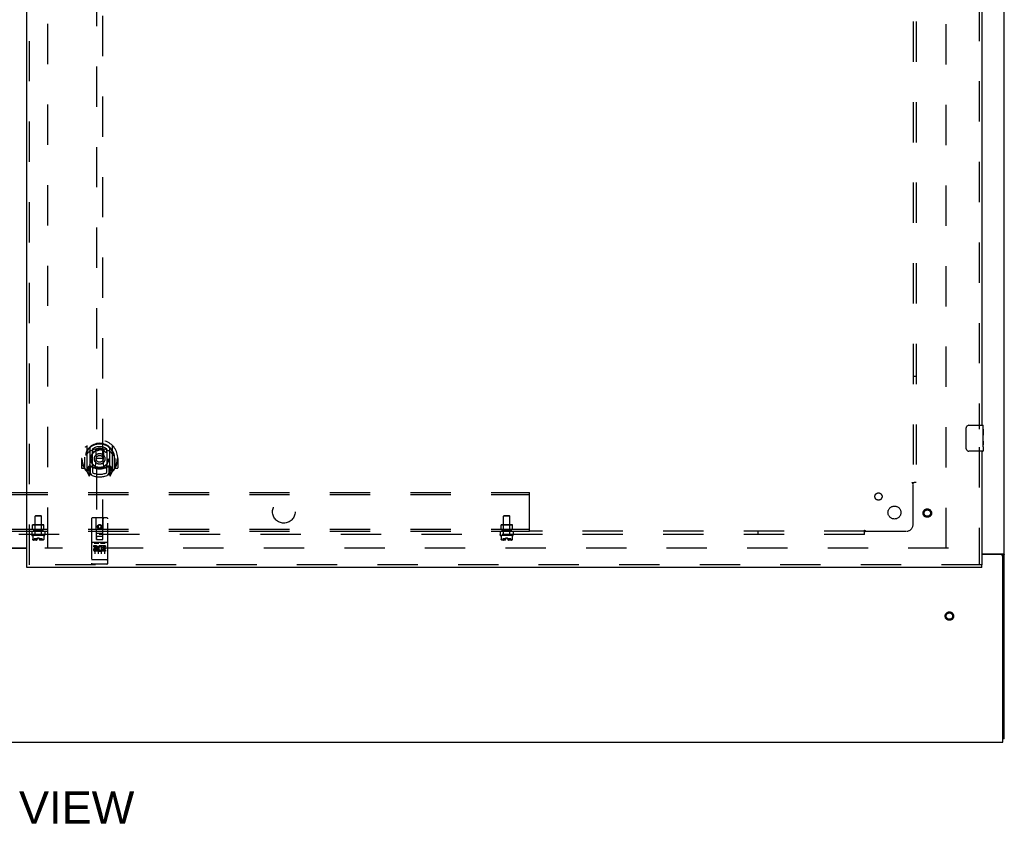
# Model space of a CAD drawing. Header units: inches. Extents: x 0 to 283, y 0 to 183.
# Tile 10 of 114: x 94 to 132, y 43 to 74. Entities that reach past the tile are written whole.
import ezdxf

# ---------------------------------------------------------------- set-up
doc = ezdxf.new("R2010")
doc.units = ezdxf.units.IN
doc.header["$LTSCALE"] = 15.583333
doc.header["$MEASUREMENT"] = 0
doc.linetypes.add('HIDDEN', pattern=[0.2, 0.1, -0.1])
doc.layers.get('0').update_dxf_attribs({"linetype": 'CONTINUOUS'})
for name, color, linetype in [('DEFAULT_2', 8, 'HIDDEN'), ('DIMENSIONS', 7, 'CONTINUOUS'), ('RIGHTHAND_DOOR_ASSEMBLY', 7, 'CONTINUOUS'), ('SUBPANEL', 7, 'CONTINUOUS')]:
    doc.layers.add(name, color=color, linetype=linetype)
doc.styles.get("Standard").update_dxf_attribs({"font": 'arial.ttf'})

msp = doc.modelspace()

# ---------------------------------------------------------------- linework, layer by layer
at = {"color": 7, "linetype": 'Continuous'}
for p, q in [((132.256, 46.162), (132.256, 135.912)), ((94.444, 53.522), (92.569, 53.522)), ((131.381, 53.318), (132.195, 53.318)), ((132.131, 53.287), (131.381, 53.287)), ((132.158, 53.281), (132.256, 53.281)), ((132.194, 46.037), (132.194, 53.224)), ((132.256, 46.162), (132.194, 46.162)), ((53.569, 46.037), (132.194, 46.037))]:
    msp.add_line(p, q, dxfattribs=at)
at = {"color": 3, "linetype": 'Continuous'}
msp.add_line((92.569, 53.552), (94.444, 53.552), dxfattribs=at)
for points in [[(132.101, 53.318), (132.1, 53.316), (132.1, 53.314), (132.1, 53.312), (132.101, 53.311), (132.101, 53.309), (132.102, 53.307), (132.104, 53.306), (132.105, 53.304), (132.107, 53.302), (132.108, 53.301), (132.11, 53.3), (132.112, 53.298), (132.114, 53.297), (132.119, 53.294)], [(132.119, 53.294), (132.121, 53.293), (132.123, 53.291), (132.125, 53.29), (132.127, 53.288), (132.128, 53.287)]]:
    msp.add_lwpolyline(points, dxfattribs=at)
at = {"color": 7, "linetype": 'Continuous'}
for points in [[(132.195, 53.318), (132.198, 53.316), (132.2, 53.315), (132.204, 53.313), (132.207, 53.311), (132.211, 53.31), (132.215, 53.308), (132.219, 53.306)], [(132.219, 53.306), (132.228, 53.303), (132.232, 53.301), (132.235, 53.3), (132.239, 53.298), (132.242, 53.297), (132.245, 53.295), (132.248, 53.293), (132.25, 53.292), (132.252, 53.29), (132.253, 53.288), (132.255, 53.286), (132.255, 53.284), (132.256, 53.283), (132.256, 53.281)]]:
    msp.add_lwpolyline(points, dxfattribs=at)
msp.add_arc((132.131, 53.224), 0.0625, 0, 90, dxfattribs=at)
at = {"layer": 'DEFAULT_2', "color": 8, "linetype": 'HIDDEN'}
for p, q in [((95.256, 53.552), (95.256, 132.522)), ((130.006, 53.537), (130.006, 132.537)), ((130.1, 53.537), (95.131, 53.537))]:
    msp.add_line(p, q, dxfattribs=at)
for radius in [0.164, 0.124]:
    msp.add_circle((130.131, 50.907), radius, dxfattribs=at)
at = {"layer": 'RIGHTHAND_DOOR_ASSEMBLY', "color": 3, "linetype": 'Continuous'}
for p, q in [((94.444, 52.891), (94.444, 133.183)), ((131.381, 80.787), (131.381, 58.287)), ((131.381, 57.287), (131.381, 52.891)), ((131.381, 52.787), (94.444, 52.787))]:
    msp.add_line(p, q, dxfattribs=at)
at = {"layer": 'RIGHTHAND_DOOR_ASSEMBLY', "color": 8, "linetype": 'HIDDEN'}
for p, q in [((94.548, 52.891), (94.548, 133.183)), ((97.131, 90.866), (97.131, 53.864)), ((97.381, 53.864), (97.381, 90.866)), ((131.277, 80.942), (131.277, 58.132)), ((96.756, 57.492), (96.756, 56.525)), ((96.874, 57.438), (96.874, 56.422)), ((96.881, 57.414), (96.881, 56.41)), ((96.974, 56.69), (96.974, 57.322)), ((96.981, 57.374), (96.981, 57.271)), ((97.093, 57.348), (97.124, 57.008)), ((97.419, 57.348), (97.389, 57.008)), ((97.531, 57.271), (97.531, 57.374)), ((97.539, 57.322), (97.539, 56.69)), ((97.631, 57.414), (97.631, 56.41)), ((97.639, 57.438), (97.639, 56.422)), ((97.756, 56.525), (97.756, 57.492)), ((131.277, 57.442), (131.277, 52.891)), ((96.571, 57.008), (96.556, 57.008)), ((96.556, 57.008), (96.556, 56.635)), ((96.674, 57.008), (96.689, 57.008)), ((96.674, 57.008), (96.674, 56.62)), ((96.681, 57.055), (96.681, 57.058)), ((96.681, 56.598), (96.681, 57.055)), ((97.093, 56.664), (97.124, 57.008)), ((97.389, 57.008), (97.124, 57.008)), ((97.419, 56.664), (97.389, 57.008)), ((97.839, 57.008), (97.824, 57.008)), ((97.831, 57.055), (97.831, 57.058)), ((97.831, 56.598), (97.831, 57.055)), ((97.839, 57.008), (97.839, 56.62)), ((97.956, 57.008), (97.941, 57.008)), ((97.956, 57.008), (97.956, 56.635)), ((96.674, 56.62), (96.571, 56.62)), ((96.674, 56.62), (96.682, 56.635)), ((96.76, 56.514), (96.831, 56.339)), ((96.874, 56.679), (96.814, 56.679)), ((96.814, 56.679), (96.814, 56.529)), ((96.814, 56.529), (96.881, 56.529)), ((96.851, 56.583), (96.822, 56.537)), ((96.852, 56.419), (96.856, 56.416)), ((96.859, 56.342), (96.874, 56.422)), ((96.951, 56.36), (96.881, 56.469)), ((96.884, 56.642), (96.884, 56.435)), ((96.974, 56.68), (96.901, 56.68)), ((96.969, 56.662), (96.904, 56.662)), ((96.981, 56.71), (96.981, 56.457)), ((97.531, 56.457), (97.531, 56.71)), ((97.611, 56.68), (97.539, 56.68)), ((97.609, 56.662), (97.543, 56.662)), ((97.631, 56.469), (97.561, 56.36)), ((97.629, 56.435), (97.629, 56.642)), ((97.631, 56.529), (97.699, 56.529)), ((97.699, 56.679), (97.639, 56.679)), ((97.639, 56.422), (97.653, 56.342)), ((97.659, 56.418), (97.66, 56.419)), ((97.66, 56.419), (97.66, 56.419)), ((97.66, 56.419), (97.66, 56.419)), ((97.69, 56.537), (97.661, 56.583)), ((97.681, 56.339), (97.752, 56.514)), ((97.699, 56.529), (97.699, 56.679)), ((97.83, 56.635), (97.839, 56.62)), ((97.941, 56.62), (97.839, 56.62)), ((96.944, 54.674), (96.944, 52.949)), ((97.539, 54.704), (96.974, 54.704)), ((97.13, 53.864), (97.126, 54.674)), ((97.383, 53.864), (97.386, 54.674)), ((97.569, 52.949), (97.569, 54.674)), ((97.128, 54.114), (97.384, 54.114)), ((97.256, 54.437), (97.194, 54.401)), ((97.194, 54.401), (97.204, 54.395)), ((97.194, 54.401), (97.194, 54.329)), ((97.194, 54.329), (97.204, 54.334)), ((97.194, 54.329), (97.256, 54.293)), ((97.256, 54.425), (97.204, 54.395)), ((97.204, 54.395), (97.204, 54.334)), ((97.204, 54.334), (97.256, 54.304)), ((97.319, 54.401), (97.256, 54.437)), ((97.256, 54.437), (97.256, 54.425)), ((97.309, 54.395), (97.256, 54.425)), ((97.256, 54.304), (97.309, 54.334)), ((97.256, 54.293), (97.319, 54.329)), ((97.256, 54.293), (97.256, 54.304)), ((97.319, 54.401), (97.309, 54.395)), ((97.309, 54.334), (97.309, 54.395)), ((97.319, 54.329), (97.309, 54.334)), ((97.319, 54.329), (97.319, 54.401)), ((97.539, 53.747), (96.974, 53.747)), ((97.045, 53.731), (97.217, 53.731)), ((97.13, 53.864), (97.131, 53.864)), ((97.131, 53.864), (97.381, 53.864)), ((97.341, 53.989), (97.171, 53.989)), ((97.295, 53.731), (97.467, 53.731)), ((97.381, 53.864), (97.383, 53.864)), ((97.112, 53.625), (97.019, 53.625)), ((97.019, 53.625), (97.019, 53.583)), ((97.112, 53.583), (97.019, 53.583)), ((97.069, 53.617), (97.069, 53.311)), ((97.116, 53.539), (97.069, 53.539)), ((97.112, 53.499), (97.083, 53.499)), ((97.175, 53.455), (97.083, 53.455)), ((97.175, 53.412), (97.083, 53.412)), ((97.175, 53.455), (97.175, 53.412)), ((97.194, 53.617), (97.194, 53.311)), ((97.307, 53.46), (97.324, 53.421)), ((97.319, 53.617), (97.319, 53.311)), ((97.332, 53.59), (97.319, 53.571)), ((97.328, 53.615), (97.332, 53.613)), ((97.488, 53.625), (97.332, 53.625)), ((97.332, 53.625), (97.332, 53.613)), ((97.332, 53.59), (97.332, 53.412)), ((97.488, 53.412), (97.332, 53.412)), ((97.488, 53.583), (97.374, 53.583)), ((97.374, 53.583), (97.374, 53.54)), ((97.467, 53.54), (97.374, 53.54)), ((97.467, 53.497), (97.374, 53.497)), ((97.374, 53.497), (97.374, 53.455)), ((97.488, 53.455), (97.374, 53.455)), ((97.444, 53.617), (97.444, 53.311)), ((97.467, 53.54), (97.467, 53.497)), ((97.488, 53.625), (97.488, 53.583)), ((97.488, 53.455), (97.488, 53.412)), ((96.962, 53.078), (96.961, 53.078)), ((96.961, 53.078), (96.961, 53.078)), ((96.963, 53.078), (96.962, 53.078)), ((96.964, 53.078), (96.963, 53.078)), ((96.965, 53.078), (96.964, 53.078)), ((96.964, 53.078), (96.964, 53.078)), ((96.966, 53.078), (96.965, 53.078)), ((96.967, 53.078), (96.966, 53.078)), ((96.968, 53.078), (96.967, 53.078)), ((96.969, 53.077), (96.968, 53.078)), ((96.968, 53.078), (96.968, 53.078)), ((96.97, 53.077), (96.969, 53.077)), ((96.971, 53.077), (96.97, 53.077)), ((96.972, 53.077), (96.971, 53.077)), ((96.973, 53.077), (96.972, 53.077)), ((96.974, 53.077), (96.973, 53.077)), ((97.539, 53.077), (96.974, 53.077)), ((97.539, 53.077), (97.54, 53.077)), ((97.54, 53.077), (97.541, 53.077)), ((97.541, 53.077), (97.542, 53.077)), ((97.541, 53.077), (97.541, 53.077)), ((97.542, 53.077), (97.543, 53.078)), ((97.543, 53.078), (97.544, 53.078)), ((97.544, 53.078), (97.545, 53.078)), ((97.545, 53.078), (97.546, 53.078)), ((97.546, 53.078), (97.547, 53.078)), ((97.546, 53.078), (97.546, 53.078)), ((97.547, 53.078), (97.548, 53.078)), ((97.548, 53.078), (97.549, 53.078)), ((97.549, 53.078), (97.55, 53.078)), ((97.55, 53.078), (97.551, 53.078)), ((97.55, 53.078), (97.55, 53.078)), ((97.551, 53.078), (97.552, 53.078)), ((97.552, 53.078), (97.553, 53.078)), ((131.381, 52.891), (94.444, 52.891)), ((97.539, 52.919), (96.974, 52.919))]:
    msp.add_line(p, q, dxfattribs=at)
at = {"layer": 'RIGHTHAND_DOOR_ASSEMBLY', "color": 7, "linetype": 'Continuous'}
for p, q in [((130.886, 58.287), (131.426, 58.287)), ((130.786, 57.387), (130.786, 58.187)), ((131.441, 58.133), (131.434, 58.133)), ((131.434, 58.133), (131.434, 57.902)), ((131.441, 57.965), (131.434, 57.965)), ((131.441, 57.708), (131.441, 58.272)), ((131.441, 57.902), (131.434, 57.902)), ((131.441, 57.672), (131.434, 57.672)), ((131.434, 57.672), (131.434, 57.535)), ((131.441, 57.866), (131.435, 57.866)), ((131.439, 57.735), (131.441, 57.735)), ((131.441, 57.448), (131.441, 57.705)), ((131.426, 57.287), (130.886, 57.287)), ((131.435, 57.504), (131.441, 57.504)), ((131.441, 57.448), (131.441, 57.302)), ((94.444, 52.787), (94.444, 52.891)), ((131.381, 52.787), (131.381, 52.891))]:
    msp.add_line(p, q, dxfattribs=at)
for points in [[(130.786, 58.187), (130.786, 58.193), (130.787, 58.199), (130.788, 58.206), (130.789, 58.212), (130.791, 58.217), (130.793, 58.223)], [(131.44, 57.733), (131.437, 57.766), (131.436, 57.778), (131.435, 57.791), (131.435, 57.803), (131.434, 57.816), (131.434, 57.829), (131.434, 57.842), (131.435, 57.855), (131.435, 57.867), (131.436, 57.879), (131.437, 57.891)], [(131.436, 57.499), (131.435, 57.508), (131.435, 57.517), (131.434, 57.526), (131.434, 57.535)], [(131.441, 57.705), (131.441, 57.714), (131.44, 57.723), (131.44, 57.733)], [(130.793, 57.351), (130.791, 57.356), (130.789, 57.362), (130.788, 57.368), (130.787, 57.374), (130.786, 57.381), (130.786, 57.387)], [(131.438, 57.475), (131.437, 57.482), (131.437, 57.49), (131.436, 57.499)], [(131.441, 57.448), (131.441, 57.451), (131.441, 57.456), (131.44, 57.461), (131.438, 57.475)]]:
    msp.add_lwpolyline(points, dxfattribs=at)
at = {"layer": 'RIGHTHAND_DOOR_ASSEMBLY', "color": 8, "linetype": 'HIDDEN'}
for points in [[(96.711, 57.447), (96.711, 57.448), (96.712, 57.449), (96.713, 57.45), (96.713, 57.451), (96.714, 57.451), (96.715, 57.452), (96.716, 57.453), (96.716, 57.454), (96.717, 57.454), (96.718, 57.455), (96.719, 57.456), (96.719, 57.457), (96.72, 57.457), (96.721, 57.458), (96.722, 57.459), (96.723, 57.459), (96.723, 57.46), (96.724, 57.461), (96.725, 57.461), (96.726, 57.462), (96.727, 57.463), (96.728, 57.463), (96.729, 57.464), (96.729, 57.464), (96.73, 57.465), (96.731, 57.465), (96.732, 57.466), (96.733, 57.466), (96.734, 57.467), (96.735, 57.467), (96.736, 57.468), (96.737, 57.468), (96.738, 57.469), (96.738, 57.469)], [(96.802, 57.223), (96.8, 57.222), (96.799, 57.221), (96.797, 57.219), (96.796, 57.218), (96.794, 57.216), (96.792, 57.215), (96.791, 57.213), (96.789, 57.211), (96.787, 57.21), (96.785, 57.208), (96.783, 57.206), (96.782, 57.204), (96.78, 57.202), (96.778, 57.199), (96.776, 57.197), (96.774, 57.195), (96.772, 57.192), (96.77, 57.19), (96.767, 57.187), (96.765, 57.184), (96.763, 57.182), (96.761, 57.179), (96.759, 57.176), (96.756, 57.172), (96.754, 57.169), (96.751, 57.166), (96.749, 57.162), (96.746, 57.158), (96.744, 57.154), (96.741, 57.15), (96.738, 57.146), (96.736, 57.142), (96.733, 57.137), (96.73, 57.132), (96.727, 57.127), (96.724, 57.122)], [(97.068, 57.365), (97.073, 57.367), (97.079, 57.368), (97.084, 57.37), (97.09, 57.371), (97.095, 57.372), (97.101, 57.373), (97.106, 57.375), (97.112, 57.376), (97.117, 57.377), (97.123, 57.378), (97.128, 57.379), (97.134, 57.38), (97.139, 57.381), (97.145, 57.382), (97.15, 57.383), (97.156, 57.384), (97.161, 57.384), (97.167, 57.385), (97.172, 57.386), (97.178, 57.387), (97.183, 57.387), (97.189, 57.388), (97.195, 57.388), (97.2, 57.389), (97.206, 57.389), (97.211, 57.389), (97.217, 57.39), (97.222, 57.39), (97.228, 57.39), (97.234, 57.391), (97.239, 57.391), (97.245, 57.391), (97.25, 57.391), (97.256, 57.391), (97.262, 57.391), (97.267, 57.391), (97.273, 57.391), (97.278, 57.391), (97.284, 57.39), (97.29, 57.39), (97.295, 57.39), (97.301, 57.389), (97.306, 57.389), (97.312, 57.389), (97.318, 57.388), (97.323, 57.388), (97.329, 57.387), (97.334, 57.387), (97.34, 57.386), (97.345, 57.385), (97.351, 57.384), (97.356, 57.384), (97.362, 57.383), (97.367, 57.382), (97.373, 57.381), (97.379, 57.38), (97.384, 57.379), (97.39, 57.378), (97.395, 57.377), (97.4, 57.376), (97.406, 57.375), (97.411, 57.373), (97.417, 57.372), (97.422, 57.371), (97.428, 57.37), (97.433, 57.368), (97.439, 57.367), (97.444, 57.365)], [(97.789, 57.122), (97.785, 57.127), (97.782, 57.132), (97.779, 57.137), (97.777, 57.142), (97.774, 57.146), (97.771, 57.15), (97.768, 57.154), (97.766, 57.158), (97.763, 57.162), (97.761, 57.166), (97.758, 57.169), (97.756, 57.172), (97.753, 57.176), (97.751, 57.179), (97.749, 57.182), (97.747, 57.184), (97.745, 57.187), (97.742, 57.19), (97.74, 57.192), (97.738, 57.195), (97.736, 57.197), (97.734, 57.199), (97.732, 57.202), (97.73, 57.204), (97.729, 57.206), (97.727, 57.208), (97.725, 57.21), (97.723, 57.211), (97.722, 57.213), (97.72, 57.215), (97.718, 57.216), (97.717, 57.218), (97.715, 57.219), (97.713, 57.221), (97.712, 57.222), (97.71, 57.223)], [(97.774, 57.469), (97.775, 57.469), (97.775, 57.468), (97.776, 57.468), (97.777, 57.467), (97.778, 57.467), (97.779, 57.466), (97.78, 57.466), (97.781, 57.465), (97.782, 57.465), (97.783, 57.464), (97.784, 57.464), (97.784, 57.463), (97.785, 57.463), (97.786, 57.462), (97.787, 57.461), (97.788, 57.461), (97.789, 57.46), (97.789, 57.459), (97.79, 57.459), (97.791, 57.458), (97.792, 57.457), (97.793, 57.457), (97.793, 57.456), (97.794, 57.455), (97.795, 57.454), (97.796, 57.454), (97.796, 57.453), (97.797, 57.452), (97.798, 57.451), (97.799, 57.451), (97.799, 57.45), (97.8, 57.449), (97.801, 57.448), (97.801, 57.447)], [(96.738, 56.548), (96.738, 56.548), (96.737, 56.549), (96.736, 56.549), (96.735, 56.55), (96.734, 56.55), (96.733, 56.551), (96.732, 56.551), (96.731, 56.552), (96.73, 56.552), (96.729, 56.553), (96.729, 56.553), (96.728, 56.554), (96.727, 56.554), (96.726, 56.555), (96.725, 56.556), (96.724, 56.556), (96.723, 56.557), (96.723, 56.557), (96.722, 56.558), (96.721, 56.559), (96.72, 56.56), (96.719, 56.56), (96.719, 56.561), (96.718, 56.562), (96.717, 56.562), (96.716, 56.563), (96.716, 56.564), (96.715, 56.565), (96.714, 56.566), (96.713, 56.566), (96.713, 56.567), (96.712, 56.568), (96.711, 56.569), (96.711, 56.57)], [(97.801, 56.57), (97.801, 56.569), (97.8, 56.568), (97.799, 56.567), (97.799, 56.566), (97.798, 56.566), (97.797, 56.565), (97.796, 56.564), (97.796, 56.563), (97.795, 56.562), (97.794, 56.562), (97.793, 56.561), (97.793, 56.56), (97.792, 56.56), (97.791, 56.559), (97.79, 56.558), (97.789, 56.557), (97.789, 56.557), (97.788, 56.556), (97.787, 56.556), (97.786, 56.555), (97.785, 56.554), (97.784, 56.554), (97.784, 56.553), (97.783, 56.553), (97.782, 56.552), (97.781, 56.552), (97.78, 56.551), (97.779, 56.551), (97.778, 56.55), (97.777, 56.55), (97.776, 56.549), (97.775, 56.549), (97.775, 56.548), (97.774, 56.548)], [(97.039, 53.73), (97.039, 53.73), (97.039, 53.73), (97.039, 53.73), (97.039, 53.73), (97.039, 53.73), (97.039, 53.73), (97.039, 53.731), (97.039, 53.731), (97.039, 53.731), (97.039, 53.731), (97.04, 53.731), (97.04, 53.731), (97.04, 53.731), (97.04, 53.731), (97.04, 53.731), (97.04, 53.731), (97.04, 53.731), (97.04, 53.731), (97.041, 53.731), (97.041, 53.731), (97.041, 53.731), (97.041, 53.731), (97.041, 53.731), (97.041, 53.731), (97.041, 53.731), (97.041, 53.731), (97.042, 53.731), (97.042, 53.731), (97.042, 53.731), (97.042, 53.731), (97.042, 53.731), (97.042, 53.731), (97.043, 53.731), (97.043, 53.731), (97.043, 53.731), (97.043, 53.731), (97.043, 53.731), (97.043, 53.731), (97.044, 53.731), (97.044, 53.731), (97.044, 53.731), (97.044, 53.731), (97.044, 53.731), (97.045, 53.731), (97.045, 53.731)], [(97.217, 53.731), (97.217, 53.731), (97.217, 53.731), (97.218, 53.731), (97.218, 53.731), (97.218, 53.731), (97.218, 53.731), (97.218, 53.731), (97.219, 53.731), (97.219, 53.731), (97.219, 53.731), (97.219, 53.731), (97.219, 53.731), (97.219, 53.731), (97.22, 53.731), (97.22, 53.731), (97.22, 53.731), (97.22, 53.731), (97.22, 53.731), (97.22, 53.731), (97.221, 53.731), (97.221, 53.731), (97.221, 53.731), (97.221, 53.731), (97.221, 53.731), (97.221, 53.731), (97.221, 53.731), (97.222, 53.731), (97.222, 53.731), (97.222, 53.731), (97.222, 53.731), (97.222, 53.731), (97.222, 53.731), (97.222, 53.731), (97.222, 53.731), (97.222, 53.731), (97.223, 53.731), (97.223, 53.731), (97.223, 53.731), (97.223, 53.731), (97.223, 53.73), (97.223, 53.73), (97.223, 53.73), (97.223, 53.73), (97.223, 53.73), (97.223, 53.73), (97.224, 53.73)], [(97.289, 53.73), (97.289, 53.73), (97.289, 53.73), (97.289, 53.73), (97.289, 53.73), (97.289, 53.73), (97.289, 53.73), (97.289, 53.731), (97.289, 53.731), (97.289, 53.731), (97.289, 53.731), (97.29, 53.731), (97.29, 53.731), (97.29, 53.731), (97.29, 53.731), (97.29, 53.731), (97.29, 53.731), (97.29, 53.731), (97.29, 53.731), (97.291, 53.731), (97.291, 53.731), (97.291, 53.731), (97.291, 53.731), (97.291, 53.731), (97.291, 53.731), (97.291, 53.731), (97.291, 53.731), (97.292, 53.731), (97.292, 53.731), (97.292, 53.731), (97.292, 53.731), (97.292, 53.731), (97.292, 53.731), (97.293, 53.731), (97.293, 53.731), (97.293, 53.731), (97.293, 53.731), (97.293, 53.731), (97.293, 53.731), (97.294, 53.731), (97.294, 53.731), (97.294, 53.731), (97.294, 53.731), (97.294, 53.731), (97.295, 53.731), (97.295, 53.731)], [(97.467, 53.731), (97.467, 53.731), (97.467, 53.731), (97.468, 53.731), (97.468, 53.731), (97.468, 53.731), (97.468, 53.731), (97.468, 53.731), (97.469, 53.731), (97.469, 53.731), (97.469, 53.731), (97.469, 53.731), (97.469, 53.731), (97.469, 53.731), (97.47, 53.731), (97.47, 53.731), (97.47, 53.731), (97.47, 53.731), (97.47, 53.731), (97.47, 53.731), (97.471, 53.731), (97.471, 53.731), (97.471, 53.731), (97.471, 53.731), (97.471, 53.731), (97.471, 53.731), (97.471, 53.731), (97.472, 53.731), (97.472, 53.731), (97.472, 53.731), (97.472, 53.731), (97.472, 53.731), (97.472, 53.731), (97.472, 53.731), (97.472, 53.731), (97.472, 53.731), (97.473, 53.731), (97.473, 53.731), (97.473, 53.731), (97.473, 53.731), (97.473, 53.73), (97.473, 53.73), (97.473, 53.73), (97.473, 53.73), (97.473, 53.73), (97.473, 53.73), (97.474, 53.73)], [(96.961, 53.078), (96.96, 53.078), (96.959, 53.078), (96.959, 53.078), (96.959, 53.078), (96.958, 53.078), (96.958, 53.079), (96.958, 53.079), (96.957, 53.079), (96.957, 53.079), (96.957, 53.079), (96.956, 53.079), (96.956, 53.079), (96.955, 53.079), (96.955, 53.079), (96.955, 53.079), (96.954, 53.079), (96.954, 53.079), (96.954, 53.079), (96.954, 53.079), (96.953, 53.079), (96.953, 53.079), (96.953, 53.08), (96.952, 53.08), (96.952, 53.08), (96.952, 53.08), (96.951, 53.08), (96.951, 53.08), (96.951, 53.08), (96.951, 53.08), (96.95, 53.08), (96.95, 53.08), (96.95, 53.08), (96.95, 53.08), (96.949, 53.08), (96.949, 53.081), (96.949, 53.081), (96.949, 53.081), (96.948, 53.081), (96.948, 53.081), (96.948, 53.081), (96.948, 53.081), (96.947, 53.081), (96.947, 53.081), (96.947, 53.081), (96.947, 53.081), (96.947, 53.082), (96.946, 53.082), (96.946, 53.082), (96.946, 53.082), (96.946, 53.082), (96.946, 53.082), (96.946, 53.082), (96.945, 53.082), (96.945, 53.082), (96.945, 53.082), (96.945, 53.083), (96.945, 53.083), (96.945, 53.083), (96.945, 53.083), (96.945, 53.083), (96.944, 53.083), (96.944, 53.083), (96.944, 53.083), (96.944, 53.083), (96.944, 53.083), (96.944, 53.084), (96.944, 53.084), (96.944, 53.084), (96.944, 53.084), (96.944, 53.084), (96.944, 53.084), (96.944, 53.084), (96.944, 53.084), (96.944, 53.084), (96.944, 53.084), (96.944, 53.085), (96.944, 53.085), (96.944, 53.085), (96.944, 53.085)], [(97.553, 53.078), (97.553, 53.078), (97.553, 53.078), (97.554, 53.078), (97.554, 53.079), (97.554, 53.079), (97.555, 53.079), (97.555, 53.079), (97.556, 53.079), (97.556, 53.079), (97.556, 53.079), (97.557, 53.079), (97.557, 53.079), (97.557, 53.079), (97.558, 53.079), (97.558, 53.079), (97.558, 53.079), (97.559, 53.079), (97.559, 53.079), (97.559, 53.079), (97.559, 53.08), (97.56, 53.08), (97.56, 53.08), (97.56, 53.08), (97.561, 53.08), (97.561, 53.08), (97.561, 53.08), (97.561, 53.08), (97.562, 53.08), (97.562, 53.08), (97.562, 53.08), (97.562, 53.08), (97.563, 53.08), (97.563, 53.081), (97.563, 53.081), (97.563, 53.081), (97.564, 53.081), (97.564, 53.081), (97.564, 53.081), (97.564, 53.081), (97.565, 53.081), (97.565, 53.081), (97.565, 53.081), (97.565, 53.081), (97.565, 53.082), (97.566, 53.082), (97.566, 53.082), (97.566, 53.082), (97.566, 53.082), (97.566, 53.082), (97.566, 53.082), (97.567, 53.082), (97.567, 53.082), (97.567, 53.082), (97.567, 53.083), (97.567, 53.083), (97.567, 53.083), (97.567, 53.083), (97.567, 53.083), (97.568, 53.083), (97.568, 53.083), (97.568, 53.083), (97.568, 53.083), (97.568, 53.083), (97.568, 53.084), (97.568, 53.084), (97.568, 53.084), (97.568, 53.084), (97.568, 53.084), (97.568, 53.084), (97.568, 53.084), (97.568, 53.084), (97.568, 53.084), (97.568, 53.084), (97.568, 53.085), (97.569, 53.085), (97.569, 53.085), (97.569, 53.085)]]:
    msp.add_lwpolyline(points, dxfattribs=at)
for centre, radius in [((97.256, 56.99), 0.35), ((97.256, 56.99), 0.335), ((97.256, 56.99), 0.205), ((97.256, 56.99), 0.133), ((129.277, 54.891), 0.164), ((129.277, 54.891), 0.124), ((97.256, 54.364), 0.085), ((97.256, 54.364), 0.0845)]:
    msp.add_circle(centre, radius, dxfattribs=at)
at = {"layer": 'RIGHTHAND_DOOR_ASSEMBLY', "color": 7, "linetype": 'Continuous'}
for centre, radius, start, end in [((130.886, 58.187), 0.1, 90, 158.7946), ((131.426, 58.272), 0.015, 0, 90), ((130.886, 57.387), 0.1, 201.1999, 270), ((131.426, 57.302), 0.015, 270, 360)]:
    msp.add_arc(centre, radius, start, end, dxfattribs=at)
at = {"layer": 'RIGHTHAND_DOOR_ASSEMBLY', "color": 8, "linetype": 'HIDDEN'}
for centre, radius, start, end in [((97.256, 57.008), 0.7, 305.5126, 234.4874), ((97.256, 57.006), 0.583, 0.2464, 179.7536), ((97.256, 56.98), 0.58, 7.6622, 172.3378), ((96.771, 57.492), 0.015, 135.0748, 180), ((97.256, 56.691), 0.7, 49.529, 130.471), ((96.889, 57.438), 0.015, 130.3587, 180), ((96.901, 57.414), 0.02, 129.3378, 179.9984), ((96.989, 57.322), 0.015, 112.9863, 180), ((97.256, 56.98), 0.48, 55.0461, 124.9539), ((97.011, 57.271), 0.03, 180, 311.1261), ((97.256, 56.99), 0.343, 48.8739, 131.1261), ((97.073, 57.346), 0.02, 5.0796, 105.5752), ((97.439, 57.346), 0.02, 74.4248, 174.9204), ((97.501, 57.271), 0.03, 228.8739, 360), ((97.524, 57.322), 0.015, 0, 67.0137), ((97.611, 57.414), 0.02, 0, 50.6594), ((97.624, 57.438), 0.015, 0, 49.6413), ((97.741, 57.492), 0.015, 0, 44.9252), ((97.256, 57.008), 0.685, 180, 213.0115), ((96.701, 57.055), 0.02, 172.3378, 180), ((97.256, 57.321), 0.7, 233.2319, 306.7681), ((97.256, 57.008), 0.685, 326.9885, 360), ((97.811, 57.055), 0.02, 0, 7.6622), ((96.571, 56.635), 0.015, 180, 270), ((96.701, 56.598), 0.02, 180, 215.2961), ((97.256, 56.99), 0.7, 215.2961, 324.7039), ((96.771, 56.525), 0.015, 180, 224.9252), ((96.826, 56.534), 0.005, 147.3208, 270), ((96.861, 56.455), 0.02, 234.4874, 360), ((96.693, 56.684), 0.188, 327.3208, 360), ((96.864, 56.435), 0.02, 234.7457, 360), ((96.901, 56.66), 0.02, 90, 180), ((96.901, 56.41), 0.02, 180, 238.5295), ((96.904, 56.642), 0.02, 90, 180), ((96.969, 56.642), 0.02, 66.536, 90), ((96.989, 56.69), 0.015, 180, 247.0137), ((97.256, 57.303), 0.7, 246.536, 293.464), ((97.011, 56.71), 0.03, 48.8739, 180), ((97.256, 56.99), 0.6, 242.7204, 297.2796), ((97.256, 56.99), 0.343, 228.8739, 311.1261), ((97.073, 56.666), 0.02, 254.3869, 354.9204), ((97.439, 56.666), 0.02, 185.0796, 285.6131), ((97.501, 56.71), 0.03, 0, 131.1261), ((97.524, 56.69), 0.015, 292.9863, 360), ((97.543, 56.642), 0.02, 90, 113.464), ((97.609, 56.642), 0.02, 0, 90), ((97.611, 56.66), 0.02, 0, 90), ((97.611, 56.41), 0.02, 301.4688, 359.9992), ((97.649, 56.435), 0.02, 180, 305.2543), ((97.819, 56.684), 0.188, 180, 212.6792), ((97.651, 56.455), 0.02, 180, 305.5126), ((97.686, 56.534), 0.005, 270, 32.6792), ((97.741, 56.525), 0.015, 315.0748, 360), ((97.811, 56.598), 0.02, 324.7039, 360), ((97.941, 56.635), 0.015, 270, 360), ((96.845, 56.344), 0.015, 201.8041, 350), ((97.668, 56.344), 0.015, 190, 338.1959), ((96.974, 54.674), 0.03, 90, 180), ((97.096, 54.674), 0.03, 0, 90), ((97.416, 54.674), 0.03, 90, 180), ((97.539, 54.674), 0.03, 0, 90), ((96.974, 53.777), 0.03, 180, 270), ((97.171, 53.949), 0.04, 90, 180), ((97.171, 53.904), 0.04, 180, 270), ((97.341, 53.949), 0.04, 0, 90), ((97.341, 53.904), 0.04, 270, 360), ((97.539, 53.777), 0.03, 270, 360), ((97.083, 53.477), 0.0644, 102.2995, 270.0775), ((97.083, 53.477), 0.0219, 89.9011, 270), ((97.112, 53.562), 0.0635, 270, 90), ((97.112, 53.561), 0.0219, 280.307, 90), ((97.282, 53.519), 0.107, 64.2636, 293.4027), ((97.282, 53.519), 0.0639, 54.8895, 293.4026), ((96.974, 52.949), 0.03, 180, 270), ((97.539, 52.949), 0.03, 270, 360)]:
    msp.add_arc(centre, radius, start, end, dxfattribs=at)
at = {"layer": 'RIGHTHAND_DOOR_ASSEMBLY', "color": 7, "linetype": 'Continuous'}
msp.add_ellipse((131.178, 57.871), major_axis=(0.263, 0), ratio=0.432808, start_param=0, end_param=0.179988, dxfattribs=at)
at = {"layer": 'SUBPANEL', "color": 8, "linetype": 'HIDDEN'}
for p, q in [((128.725, 130.006), (128.725, 56.068)), ((128.85, 130.006), (128.85, 56.068)), ((128.725, 60.193), (128.85, 60.193)), ((128.684, 56.068), (128.763, 56.068)), ((128.725, 54.443), (128.725, 56.033)), ((128.85, 56.068), (128.763, 56.068)), ((71.881, 55.693), (113.881, 55.693)), ((113.881, 54.193), (113.881, 55.693)), ((71.881, 55.615), (113.881, 55.615)), ((94.787, 54.803), (94.757, 54.773)), ((95.005, 54.773), (94.757, 54.773)), ((94.757, 54.068), (94.757, 54.773)), ((94.787, 54.803), (94.975, 54.803)), ((94.975, 54.803), (95.005, 54.773)), ((95.005, 54.068), (95.005, 54.773)), ((112.912, 54.803), (112.882, 54.773)), ((113.13, 54.773), (112.882, 54.773)), ((112.882, 54.068), (112.882, 54.773)), ((112.912, 54.803), (113.1, 54.803)), ((113.1, 54.803), (113.13, 54.773)), ((113.13, 54.068), (113.13, 54.773)), ((71.881, 54.271), (113.881, 54.271)), ((71.881, 54.193), (113.881, 54.193)), ((94.631, 54.193), (94.631, 54.068)), ((94.671, 54.441), (94.661, 54.431)), ((95.101, 54.431), (94.661, 54.431)), ((94.661, 54.271), (94.661, 54.431)), ((94.671, 54.441), (95.091, 54.441)), ((94.709, 54.271), (94.709, 54.193)), ((94.71, 54.217), (94.71, 54.271)), ((94.71, 54.217), (95.053, 54.217)), ((94.756, 54.431), (94.746, 54.441)), ((94.756, 54.227), (94.746, 54.217)), ((94.756, 54.227), (94.756, 54.431)), ((95.006, 54.227), (94.756, 54.227)), ((95.006, 54.431), (95.016, 54.441)), ((95.006, 54.227), (95.006, 54.431)), ((95.006, 54.227), (95.016, 54.217)), ((95.053, 54.217), (95.053, 54.271)), ((95.053, 54.271), (95.053, 54.193)), ((95.091, 54.441), (95.101, 54.431)), ((95.101, 54.271), (95.101, 54.431)), ((95.131, 54.193), (95.131, 54.068)), ((112.756, 54.193), (112.756, 54.068)), ((112.796, 54.441), (112.786, 54.431)), ((113.226, 54.431), (112.786, 54.431)), ((112.786, 54.271), (112.786, 54.431)), ((112.796, 54.441), (113.216, 54.441)), ((112.834, 54.271), (112.834, 54.193)), ((112.835, 54.217), (112.835, 54.271)), ((112.835, 54.217), (113.178, 54.217)), ((112.881, 54.431), (112.871, 54.441)), ((112.881, 54.227), (112.871, 54.217)), ((112.881, 54.227), (112.881, 54.431)), ((113.131, 54.227), (112.881, 54.227)), ((113.131, 54.431), (113.141, 54.441)), ((113.131, 54.227), (113.131, 54.431)), ((113.131, 54.227), (113.141, 54.217)), ((113.178, 54.217), (113.178, 54.271)), ((113.178, 54.271), (113.178, 54.193)), ((113.216, 54.441), (113.226, 54.431)), ((113.226, 54.271), (113.226, 54.431)), ((113.256, 54.193), (113.256, 54.068)), ((126.85, 54.193), (113.881, 54.193)), ((122.725, 54.193), (122.725, 54.068)), ((126.85, 54.155), (126.85, 54.234)), ((126.85, 54.068), (126.85, 54.155)), ((126.885, 54.193), (128.475, 54.193)), ((126.85, 54.068), (93.569, 54.068)), ((94.631, 54.036), (94.631, 54.058)), ((95.121, 54.026), (94.641, 54.026)), ((94.668, 54.026), (94.668, 53.88)), ((94.668, 53.88), (94.668, 53.88)), ((94.668, 53.88), (94.669, 53.879)), ((94.669, 53.879), (94.669, 53.88)), ((94.669, 53.879), (94.669, 53.878)), ((94.669, 53.879), (94.669, 53.879)), ((94.669, 53.878), (94.669, 53.877)), ((94.669, 53.878), (94.669, 53.878)), ((94.669, 53.877), (94.669, 53.876)), ((94.669, 53.877), (94.669, 53.877)), ((94.67, 53.875), (94.669, 53.876)), ((94.67, 53.875), (94.671, 53.872)), ((94.681, 53.856), (94.679, 53.857)), ((94.681, 53.856), (94.682, 53.854)), ((94.69, 53.847), (94.682, 53.854)), ((94.814, 53.844), (94.694, 53.844)), ((94.846, 53.891), (94.727, 53.891)), ((94.727, 53.891), (94.727, 53.844)), ((94.761, 53.857), (94.76, 53.856)), ((94.77, 53.872), (94.771, 53.875)), ((94.771, 53.875), (94.771, 53.876)), ((94.778, 53.877), (94.778, 53.878)), ((94.779, 53.877), (94.778, 53.877)), ((94.779, 53.877), (94.779, 53.876)), ((94.78, 53.875), (94.779, 53.876)), ((94.782, 53.872), (94.78, 53.875)), ((94.782, 53.873), (94.784, 53.87)), ((94.846, 53.931), (94.916, 53.931)), ((94.846, 53.897), (94.846, 53.931)), ((94.916, 53.897), (94.916, 53.931)), ((95.035, 53.891), (94.916, 53.891)), ((95.068, 53.844), (94.948, 53.844)), ((94.98, 53.872), (94.982, 53.875)), ((94.991, 53.877), (94.99, 53.877)), ((94.991, 53.875), (94.991, 53.876)), ((94.991, 53.875), (94.992, 53.872)), ((95.002, 53.856), (95.001, 53.857)), ((95.002, 53.856), (95.004, 53.854)), ((95.005, 53.852), (95.005, 53.853)), ((95.035, 53.891), (95.035, 53.844)), ((95.08, 53.854), (95.073, 53.847)), ((95.08, 53.854), (95.081, 53.856)), ((95.083, 53.857), (95.081, 53.856)), ((95.091, 53.872), (95.092, 53.875)), ((95.094, 53.88), (95.093, 53.879)), ((95.094, 53.88), (95.093, 53.879)), ((95.093, 53.879), (95.093, 53.879)), ((95.093, 53.878), (95.093, 53.879)), ((95.093, 53.878), (95.093, 53.878)), ((95.093, 53.877), (95.093, 53.878)), ((95.094, 54.026), (95.094, 53.88)), ((95.094, 53.88), (95.094, 53.88)), ((95.094, 53.88), (95.094, 53.88)), ((95.094, 53.88), (95.094, 53.88)), ((95.131, 54.036), (95.131, 54.058)), ((112.756, 54.036), (112.756, 54.058)), ((113.246, 54.026), (112.766, 54.026)), ((112.793, 54.026), (112.793, 53.88)), ((112.793, 53.88), (112.793, 53.88)), ((112.793, 53.88), (112.794, 53.879)), ((112.793, 53.88), (112.794, 53.88)), ((112.794, 53.879), (112.794, 53.878)), ((112.794, 53.879), (112.794, 53.879)), ((112.794, 53.878), (112.794, 53.877)), ((112.794, 53.878), (112.794, 53.878)), ((112.794, 53.877), (112.794, 53.876)), ((112.794, 53.877), (112.794, 53.877)), ((112.795, 53.875), (112.794, 53.876)), ((112.795, 53.875), (112.796, 53.872)), ((112.806, 53.856), (112.807, 53.854)), ((112.815, 53.847), (112.807, 53.854)), ((112.939, 53.844), (112.819, 53.844)), ((112.971, 53.891), (112.852, 53.891)), ((112.852, 53.891), (112.852, 53.844)), ((112.886, 53.857), (112.885, 53.856)), ((112.896, 53.875), (112.896, 53.876)), ((112.903, 53.877), (112.903, 53.878)), ((112.904, 53.877), (112.903, 53.877)), ((112.904, 53.877), (112.904, 53.876)), ((112.905, 53.875), (112.904, 53.876)), ((112.907, 53.872), (112.905, 53.875)), ((112.907, 53.873), (112.909, 53.87)), ((112.971, 53.931), (113.041, 53.931)), ((112.971, 53.897), (112.971, 53.931)), ((113.041, 53.897), (113.041, 53.931)), ((113.16, 53.891), (113.041, 53.891)), ((113.193, 53.844), (113.073, 53.844)), ((113.09, 53.859), (113.093, 53.861)), ((113.105, 53.872), (113.107, 53.875)), ((113.109, 53.877), (113.108, 53.877)), ((113.116, 53.877), (113.115, 53.877)), ((113.116, 53.875), (113.116, 53.876)), ((113.116, 53.875), (113.117, 53.872)), ((113.127, 53.856), (113.129, 53.854)), ((113.13, 53.852), (113.13, 53.853)), ((113.16, 53.891), (113.16, 53.844)), ((113.205, 53.854), (113.198, 53.847)), ((113.205, 53.854), (113.206, 53.856)), ((113.208, 53.857), (113.206, 53.856)), ((113.219, 53.88), (113.218, 53.879)), ((113.218, 53.879), (113.219, 53.88)), ((113.218, 53.879), (113.218, 53.879)), ((113.218, 53.878), (113.218, 53.879)), ((113.218, 53.878), (113.218, 53.878)), ((113.218, 53.877), (113.218, 53.878)), ((113.219, 54.026), (113.219, 53.88)), ((113.219, 53.88), (113.219, 53.88)), ((113.219, 53.88), (113.219, 53.88)), ((113.219, 53.88), (113.219, 53.88)), ((113.256, 54.036), (113.256, 54.058))]:
    msp.add_line(p, q, dxfattribs=at)
for points in [[(128.684, 56.068), (128.687, 56.062), (128.691, 56.057), (128.695, 56.053), (128.7, 56.049), (128.706, 56.045), (128.712, 56.042), (128.718, 56.038), (128.725, 56.033)], [(128.744, 56.052), (128.736, 56.043), (128.731, 56.038), (128.725, 56.033)], [(128.763, 56.068), (128.757, 56.063), (128.752, 56.059), (128.748, 56.055), (128.744, 56.052)], [(126.85, 54.234), (126.856, 54.231), (126.861, 54.227), (126.865, 54.223), (126.869, 54.218), (126.873, 54.212), (126.876, 54.206), (126.88, 54.2), (126.885, 54.193)], [(126.85, 54.155), (126.855, 54.161), (126.859, 54.166), (126.863, 54.17), (126.866, 54.174), (126.875, 54.182)], [(126.875, 54.182), (126.879, 54.187), (126.885, 54.193)], [(94.668, 53.88), (94.668, 53.88), (94.668, 53.88)], [(94.677, 53.861), (94.675, 53.863), (94.674, 53.865), (94.673, 53.867), (94.672, 53.87), (94.671, 53.872), (94.67, 53.875)], [(94.672, 53.87), (94.673, 53.867), (94.674, 53.865), (94.675, 53.863), (94.677, 53.861), (94.678, 53.859), (94.679, 53.857)], [(94.69, 53.847), (94.69, 53.846), (94.691, 53.845), (94.693, 53.845), (94.694, 53.845), (94.695, 53.844), (94.696, 53.844)], [(94.76, 53.856), (94.758, 53.854), (94.758, 53.853), (94.757, 53.853), (94.757, 53.852), (94.756, 53.852), (94.756, 53.851), (94.756, 53.851), (94.756, 53.85), (94.756, 53.85), (94.756, 53.849), (94.756, 53.849), (94.756, 53.848), (94.756, 53.848), (94.756, 53.847)], [(94.756, 53.847), (94.757, 53.846), (94.758, 53.845), (94.759, 53.845), (94.76, 53.845), (94.761, 53.844), (94.762, 53.844)], [(94.761, 53.857), (94.763, 53.859), (94.764, 53.861)], [(94.771, 53.875), (94.77, 53.872), (94.769, 53.87), (94.768, 53.867), (94.767, 53.865), (94.765, 53.863), (94.764, 53.861)], [(94.765, 53.863), (94.767, 53.865), (94.768, 53.867), (94.769, 53.87)], [(94.772, 53.877), (94.771, 53.876), (94.771, 53.875)], [(94.778, 53.878), (94.778, 53.878), (94.777, 53.879), (94.777, 53.879), (94.776, 53.88), (94.776, 53.88), (94.775, 53.88), (94.775, 53.88), (94.774, 53.88), (94.774, 53.88), (94.773, 53.88), (94.773, 53.879), (94.773, 53.879), (94.772, 53.878), (94.772, 53.878), (94.772, 53.877), (94.772, 53.877)], [(94.772, 53.877), (94.772, 53.878), (94.772, 53.878), (94.773, 53.879), (94.773, 53.879), (94.773, 53.88), (94.774, 53.88), (94.774, 53.88), (94.775, 53.88), (94.775, 53.88), (94.776, 53.88), (94.776, 53.88), (94.777, 53.879), (94.777, 53.879), (94.777, 53.878), (94.778, 53.878)], [(94.794, 53.861), (94.791, 53.863), (94.789, 53.865), (94.786, 53.867), (94.784, 53.87)], [(94.784, 53.87), (94.786, 53.867), (94.788, 53.865), (94.791, 53.863), (94.794, 53.861), (94.797, 53.859)], [(94.796, 53.859), (94.799, 53.857), (94.803, 53.855), (94.806, 53.854), (94.809, 53.852), (94.813, 53.851), (94.816, 53.849), (94.82, 53.848)], [(94.81, 53.852), (94.807, 53.853), (94.805, 53.854), (94.802, 53.856), (94.799, 53.857)], [(94.82, 53.848), (94.818, 53.849), (94.815, 53.85), (94.812, 53.851)], [(94.978, 53.87), (94.976, 53.867), (94.974, 53.865), (94.971, 53.863), (94.968, 53.861), (94.966, 53.859), (94.963, 53.857), (94.959, 53.855), (94.956, 53.854), (94.953, 53.852), (94.949, 53.851), (94.946, 53.849), (94.942, 53.848)], [(94.942, 53.848), (94.944, 53.849), (94.947, 53.85), (94.95, 53.851)], [(94.952, 53.852), (94.955, 53.853), (94.957, 53.854), (94.96, 53.856), (94.963, 53.857)], [(94.965, 53.859), (94.968, 53.861), (94.971, 53.863), (94.973, 53.865), (94.976, 53.867), (94.978, 53.87), (94.98, 53.873)], [(94.983, 53.877), (94.983, 53.876), (94.982, 53.875)], [(94.99, 53.877), (94.99, 53.878), (94.99, 53.878), (94.989, 53.879), (94.989, 53.879), (94.989, 53.88), (94.988, 53.88), (94.988, 53.88), (94.987, 53.88), (94.987, 53.88), (94.986, 53.88), (94.986, 53.88), (94.985, 53.879), (94.985, 53.879), (94.985, 53.878), (94.984, 53.878), (94.984, 53.877), (94.983, 53.877)], [(94.984, 53.877), (94.984, 53.878), (94.984, 53.878), (94.985, 53.879), (94.985, 53.879), (94.986, 53.88), (94.986, 53.88), (94.987, 53.88), (94.987, 53.88), (94.988, 53.88), (94.988, 53.88), (94.989, 53.88), (94.989, 53.879), (94.989, 53.879), (94.99, 53.878), (94.99, 53.878), (94.99, 53.877)], [(94.991, 53.877), (94.991, 53.876), (94.991, 53.875)], [(94.998, 53.861), (94.997, 53.863), (94.996, 53.865), (94.994, 53.867), (94.993, 53.87), (94.992, 53.872), (94.991, 53.875)], [(94.993, 53.87), (94.994, 53.867), (94.996, 53.865), (94.997, 53.863), (94.998, 53.861), (94.999, 53.859), (95.001, 53.857)], [(95.006, 53.852), (95.006, 53.851), (95.006, 53.851), (95.006, 53.85), (95.006, 53.85), (95.006, 53.849), (95.006, 53.849), (95.006, 53.848), (95.006, 53.848), (95.006, 53.847), (95.005, 53.847), (95.005, 53.846), (95.004, 53.846), (95.004, 53.846), (95.003, 53.845), (95.002, 53.845), (95.001, 53.845), (95, 53.845), (95, 53.844), (94.999, 53.844), (94.998, 53.844), (94.997, 53.844), (94.996, 53.844), (94.995, 53.844)], [(95.006, 53.847), (95.005, 53.846), (95.004, 53.845), (95.003, 53.845), (95.002, 53.845), (95.001, 53.844), (95, 53.844)], [(95.004, 53.854), (95.004, 53.853), (95.005, 53.853)], [(95.006, 53.847), (95.006, 53.848), (95.006, 53.848), (95.006, 53.849), (95.006, 53.849), (95.006, 53.85), (95.006, 53.85), (95.006, 53.851), (95.006, 53.851), (95.006, 53.852), (95.005, 53.852)], [(95.073, 53.847), (95.072, 53.846), (95.071, 53.845), (95.069, 53.845), (95.068, 53.845), (95.067, 53.844), (95.066, 53.844)], [(95.083, 53.857), (95.084, 53.859), (95.085, 53.861)], [(95.092, 53.875), (95.091, 53.872), (95.09, 53.87), (95.089, 53.867), (95.088, 53.865), (95.087, 53.863), (95.085, 53.861)], [(95.087, 53.863), (95.088, 53.865), (95.089, 53.867), (95.09, 53.87)], [(95.093, 53.877), (95.093, 53.876), (95.092, 53.875)], [(95.093, 53.876), (95.093, 53.877), (95.093, 53.877)], [(112.793, 53.88), (112.793, 53.88), (112.793, 53.88)], [(112.802, 53.861), (112.8, 53.863), (112.799, 53.865), (112.798, 53.867), (112.797, 53.87), (112.796, 53.872), (112.795, 53.875)], [(112.797, 53.87), (112.798, 53.867), (112.799, 53.865), (112.8, 53.863), (112.802, 53.861), (112.803, 53.859), (112.804, 53.857)], [(112.807, 53.854), (112.806, 53.856), (112.804, 53.857)], [(112.815, 53.847), (112.815, 53.846), (112.816, 53.845), (112.818, 53.845), (112.819, 53.845), (112.82, 53.844), (112.821, 53.844)], [(112.885, 53.856), (112.883, 53.854), (112.883, 53.853), (112.882, 53.853), (112.882, 53.852), (112.881, 53.852), (112.881, 53.851), (112.881, 53.851), (112.881, 53.85), (112.881, 53.85), (112.881, 53.849), (112.881, 53.849), (112.881, 53.848), (112.881, 53.848), (112.881, 53.847)], [(112.881, 53.847), (112.882, 53.846), (112.883, 53.845), (112.884, 53.845), (112.885, 53.845), (112.886, 53.844), (112.887, 53.844)], [(112.886, 53.857), (112.888, 53.859), (112.889, 53.861)], [(112.896, 53.875), (112.895, 53.872), (112.894, 53.87), (112.893, 53.867), (112.892, 53.865), (112.89, 53.863), (112.889, 53.861)], [(112.892, 53.865), (112.893, 53.867), (112.894, 53.87)], [(112.897, 53.877), (112.896, 53.876), (112.896, 53.875)], [(112.903, 53.878), (112.903, 53.878), (112.902, 53.879), (112.902, 53.879), (112.901, 53.88), (112.901, 53.88), (112.9, 53.88), (112.9, 53.88), (112.899, 53.88), (112.899, 53.88), (112.898, 53.88), (112.898, 53.879), (112.898, 53.879), (112.897, 53.878), (112.897, 53.878), (112.897, 53.877), (112.897, 53.877)], [(112.897, 53.877), (112.897, 53.878), (112.897, 53.878), (112.898, 53.879), (112.898, 53.879), (112.898, 53.88), (112.899, 53.88), (112.899, 53.88), (112.9, 53.88), (112.9, 53.88), (112.901, 53.88), (112.901, 53.88), (112.902, 53.879), (112.902, 53.879), (112.902, 53.878), (112.903, 53.878)], [(112.919, 53.861), (112.916, 53.863), (112.914, 53.865), (112.911, 53.867), (112.909, 53.87)], [(112.909, 53.87), (112.911, 53.867), (112.913, 53.865), (112.916, 53.863), (112.919, 53.861), (112.922, 53.859)], [(112.921, 53.859), (112.924, 53.857), (112.928, 53.855), (112.931, 53.854), (112.934, 53.852), (112.938, 53.851), (112.941, 53.849), (112.945, 53.848)], [(112.935, 53.852), (112.932, 53.853), (112.93, 53.854), (112.927, 53.856), (112.924, 53.857)], [(112.945, 53.848), (112.943, 53.849), (112.94, 53.85), (112.937, 53.851)], [(113.091, 53.859), (113.088, 53.857), (113.084, 53.855), (113.081, 53.854), (113.078, 53.852), (113.074, 53.851), (113.071, 53.849), (113.067, 53.848)], [(113.067, 53.848), (113.069, 53.849), (113.072, 53.85), (113.075, 53.851)], [(113.077, 53.852), (113.08, 53.853), (113.082, 53.854), (113.085, 53.856), (113.088, 53.857)], [(113.093, 53.861), (113.096, 53.863), (113.098, 53.865), (113.101, 53.867), (113.103, 53.87), (113.105, 53.873)], [(113.103, 53.87), (113.101, 53.867), (113.099, 53.865), (113.096, 53.863), (113.093, 53.861)], [(113.108, 53.877), (113.108, 53.876), (113.107, 53.875)], [(113.115, 53.877), (113.115, 53.878), (113.115, 53.878), (113.114, 53.879), (113.114, 53.879), (113.114, 53.88), (113.113, 53.88), (113.113, 53.88), (113.112, 53.88), (113.112, 53.88), (113.111, 53.88), (113.111, 53.88), (113.11, 53.879), (113.11, 53.879), (113.11, 53.878), (113.109, 53.878), (113.109, 53.877)], [(113.109, 53.878), (113.109, 53.878), (113.11, 53.879), (113.11, 53.879), (113.111, 53.88), (113.111, 53.88), (113.112, 53.88), (113.112, 53.88), (113.113, 53.88), (113.113, 53.88), (113.114, 53.88), (113.114, 53.879), (113.114, 53.879), (113.115, 53.878), (113.115, 53.878), (113.115, 53.877)], [(113.116, 53.877), (113.116, 53.876), (113.116, 53.875)], [(113.123, 53.861), (113.122, 53.863), (113.121, 53.865), (113.119, 53.867), (113.118, 53.87), (113.117, 53.872), (113.116, 53.875)], [(113.118, 53.87), (113.119, 53.867), (113.121, 53.865), (113.122, 53.863), (113.123, 53.861), (113.124, 53.859), (113.126, 53.857)], [(113.131, 53.852), (113.131, 53.851), (113.131, 53.851), (113.131, 53.85), (113.131, 53.85), (113.131, 53.849), (113.131, 53.849), (113.131, 53.848), (113.131, 53.848), (113.131, 53.847), (113.13, 53.847), (113.13, 53.846), (113.129, 53.846), (113.129, 53.846), (113.128, 53.845), (113.127, 53.845), (113.126, 53.845), (113.125, 53.845), (113.125, 53.844), (113.124, 53.844), (113.123, 53.844), (113.122, 53.844), (113.121, 53.844), (113.12, 53.844)], [(113.131, 53.847), (113.13, 53.846), (113.129, 53.845), (113.128, 53.845), (113.127, 53.845), (113.126, 53.844), (113.125, 53.844)], [(113.128, 53.854), (113.127, 53.856), (113.126, 53.857)], [(113.129, 53.854), (113.129, 53.853), (113.13, 53.853)], [(113.131, 53.847), (113.131, 53.848), (113.131, 53.848), (113.131, 53.849), (113.131, 53.849), (113.131, 53.85), (113.131, 53.85), (113.131, 53.851), (113.131, 53.851), (113.131, 53.852), (113.13, 53.852)], [(113.198, 53.847), (113.197, 53.846), (113.196, 53.845), (113.194, 53.845), (113.193, 53.845), (113.192, 53.844), (113.191, 53.844)], [(113.208, 53.857), (113.209, 53.859), (113.21, 53.861)], [(113.217, 53.875), (113.216, 53.872), (113.215, 53.87), (113.214, 53.867), (113.213, 53.865), (113.212, 53.863), (113.21, 53.861)], [(113.213, 53.865), (113.214, 53.867), (113.215, 53.87)], [(113.218, 53.877), (113.218, 53.876), (113.217, 53.875)], [(113.218, 53.876), (113.218, 53.877), (113.218, 53.877)]]:
    msp.add_lwpolyline(points, dxfattribs=at)
for centre, radius in [((127.387, 55.531), 0.14), ((104.381, 54.943), 0.438), ((128.006, 54.912), 0.25)]:
    msp.add_circle(centre, radius, dxfattribs=at)
for centre, radius, start, end in [((128.475, 54.443), 0.25, 270, 360), ((94.641, 54.058), 0.01, 90, 180), ((94.641, 54.036), 0.01, 180, 270), ((94.734, 53.895), 0.0668, 192.4116, 225.3027), ((94.694, 53.854), 0.01, 225.3027, 270), ((94.786, 53.897), 0.0603, 297.8819, 360), ((94.976, 53.897), 0.0603, 180, 242.1181), ((95.068, 53.854), 0.01, 270, 314.6973), ((95.028, 53.895), 0.0668, 314.6973, 347.5884), ((95.121, 54.058), 0.01, 0, 90), ((95.121, 54.036), 0.01, 270, 360), ((112.766, 54.058), 0.01, 90, 180), ((112.766, 54.036), 0.01, 180, 270), ((112.859, 53.895), 0.0668, 192.4116, 225.3027), ((112.819, 53.854), 0.01, 225.3027, 270), ((112.911, 53.897), 0.0603, 297.8819, 360), ((113.101, 53.897), 0.0603, 180, 242.1181), ((113.193, 53.854), 0.01, 270, 314.6973), ((113.153, 53.895), 0.0668, 314.6973, 347.5884), ((113.246, 54.058), 0.01, 0, 90), ((113.246, 54.036), 0.01, 270, 360)]:
    msp.add_arc(centre, radius, start, end, dxfattribs=at)

# ---------------------------------------------------------------- texts
at = {"layer": 'DIMENSIONS', "color": 2, "linetype": 'Continuous', "insert": (93.116, 44.126), "char_height": 1.25, "width": 10.93866, "attachment_point": 2, "line_spacing_factor": 0.9}
msp.add_mtext('FRONT VIEW', dxfattribs=at)

doc.saveas('drawing.dxf')
